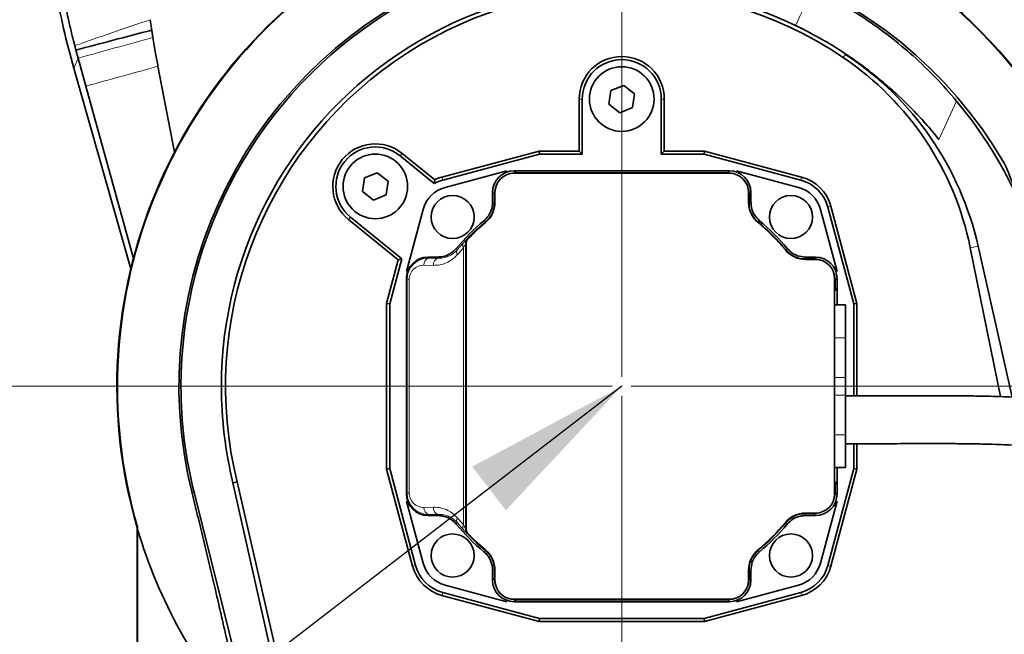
# Model space of a CAD drawing. Header units: millimetres. Extents: x 0 to 12429, y 0 to 8400.
# Tile 17 of 133: x 2202 to 2613, y 3816 to 4073. Entities that reach past the tile are written whole.
import ezdxf

# ---------------------------------------------------------------- set-up
doc = ezdxf.new("R2010")
doc.units = ezdxf.units.MM
doc.header["$LTSCALE"] = 20
doc.header["$PDSIZE"] = -1
doc.styles.add('SLDTEXTSTYLE0', font='TXT', dxfattribs={"width": 0.605})
doc.dimstyles.new('SLDDIMSTYLE2', dxfattribs={"dimtxt": 70, "dimasz": 70, "dimexe": 0, "dimexo": 0.0625, "dimgap": 17.5, "dimtad": 1, "dimdec": 1, "dimrnd": 1e-09, "dimzin": 12, "dimdsep": 46, "dimtxsty": 'SLDTEXTSTYLE0', "dimsah": 1, "dimcen": 0.09, "dimadec": 0, "dimazin": 3, "dimtfac": 1, "dimtmove": 0, "dimatfit": 0, "dimfxl": 1, "dimfrac": 2, "dimtolj": 1, "dimtzin": 12, "dimarcsym": 0})
doc.dimstyles.new('SLDDIMSTYLE3', dxfattribs={"dimtxt": 70, "dimasz": 70, "dimexe": 0, "dimexo": 0.0625, "dimgap": 17.5, "dimtad": 1, "dimdec": 1, "dimrnd": 1e-09, "dimzin": 12, "dimdsep": 46, "dimtxsty": 'SLDTEXTSTYLE0', "dimsah": 1, "dimcen": 0.09, "dimadec": 0, "dimazin": 3, "dimtfac": 1, "dimtofl": 0, "dimtmove": 0, "dimatfit": 3, "dimfxl": 1, "dimfrac": 2, "dimtolj": 1, "dimtzin": 12, "dimarcsym": 0})
doc.dimstyles.new('SLDDIMSTYLE5', dxfattribs={"dimtxt": 0.18, "dimasz": 70, "dimexe": 0, "dimexo": 0.0625, "dimgap": 0, "dimtad": 0, "dimtih": 1, "dimtoh": 1, "dimdec": 0, "dimrnd": 1e-09, "dimzin": 0, "dimdsep": 46, "dimtxsty": 'Standard', "dimsah": 1, "dimcen": 0.09, "dimadec": 0, "dimazin": 0, "dimtfac": 70, "dimtdec": 0, "dimtofl": 0, "dimtmove": 0, "dimatfit": 3, "dimfxl": 1, "dimfrac": 2, "dimtolj": 1, "dimtzin": 0, "dimarcsym": 0})

# ---------------------------------------------------------------- blocks, each defined once
blk = doc.blocks.new('_D_46')
at = {"color": 7, "linetype": 'Continuous', "lineweight": 0}
for p, q in [((2490.43, 4319.58), (1943.34, 4319.58)), ((1973.34, 4319.58), (1973.34, 3919.58)), ((2449.43, 3919.58), (1943.34, 3919.58))]:
    blk.add_line(p, q, dxfattribs=at)
at = {"color": 7, "linetype": 'Continuous', "lineweight": 18}
for centre, start, end in [((1919.62, 4092.36), 63.4349, 116.5651), ((1919.62, 4146.8), 243.4349, 296.5651)]:
    blk.add_arc(centre, 120.11, start, end, dxfattribs=at)
for points in [[(1973.34, 4319.58), (1963.34, 4249.58), (1983.34, 4249.58)], [(1973.34, 3919.58), (1983.34, 3989.58), (1963.34, 3989.58)]]:
    blk.add_solid(points, dxfattribs=at)
at = {"color": 7, "linetype": 'Continuous', "lineweight": 18, "insert": (1883.1, 4039.37), "char_height": 70, "attachment_point": 1, "rotation": 90, "style": 'SLDTEXTSTYLE0'}
blk.add_mtext('400', dxfattribs=at)
blk = doc.blocks.new('_D_47')
at = {"color": 7, "linetype": 'Continuous', "lineweight": 0}
for p, q in [((2344.43, 4323.58), (2344.43, 4646.53)), ((2453.43, 3923.58), (2453.43, 4646.53)), ((2344.43, 4616.53), (1943.84, 4616.53)), ((2344.43, 4616.53), (2453.43, 4616.53)), ((2453.43, 4616.53), (2573.43, 4616.53))]:
    blk.add_line(p, q, dxfattribs=at)
at = {"color": 7, "linetype": 'Continuous', "lineweight": 18}
for centre, start, end in [((2063.95, 4670.24), 153.4349, 206.5651), ((2009.51, 4670.24), 333.4349, 26.5651)]:
    blk.add_arc(centre, 120.11, start, end, dxfattribs=at)
for points in [[(2344.43, 4616.53), (2274.43, 4626.53), (2274.43, 4606.53)], [(2453.43, 4616.53), (2523.43, 4606.53), (2523.43, 4626.53)]]:
    blk.add_solid(points, dxfattribs=at)
at = {"color": 7, "linetype": 'Continuous', "lineweight": 18, "insert": (1956.52, 4706.76), "char_height": 70, "attachment_point": 1, "style": 'SLDTEXTSTYLE0'}
blk.add_mtext('109', dxfattribs=at)
blk = doc.blocks.new('_D_48')
at = {"color": 7, "linetype": 'Continuous', "lineweight": 0}
for p, q in [((2453.43, 3915.58), (2453.43, 2869.58)), ((2723.43, 3702.58), (2723.43, 2869.58)), ((2453.43, 2899.58), (2723.43, 2899.58))]:
    blk.add_line(p, q, dxfattribs=at)
at = {"color": 7, "linetype": 'Continuous', "lineweight": 18}
for points in [[(2453.43, 2899.58), (2523.43, 2889.58), (2523.43, 2909.58)], [(2723.43, 2899.58), (2653.43, 2909.58), (2653.43, 2889.58)]]:
    blk.add_solid(points, dxfattribs=at)
at = {"color": 7, "linetype": 'Continuous', "lineweight": 18, "insert": (2508.22, 2989.81), "char_height": 70, "attachment_point": 1, "style": 'SLDTEXTSTYLE0'}
blk.add_mtext('270', dxfattribs=at)
blk = doc.blocks.new('_D_49')
at = {"color": 7, "linetype": 'Continuous', "lineweight": 0}
for p, q in [((2457.43, 3919.58), (3752.59, 3919.58)), ((3722.59, 3919.58), (3722.59, 3554.58)), ((2735.43, 3554.58), (3752.59, 3554.58))]:
    blk.add_line(p, q, dxfattribs=at)
at = {"color": 7, "linetype": 'Continuous', "lineweight": 18}
for points in [[(3722.59, 3919.58), (3712.59, 3849.58), (3732.59, 3849.58)], [(3722.59, 3554.58), (3732.59, 3624.58), (3712.59, 3624.58)]]:
    blk.add_solid(points, dxfattribs=at)
at = {"color": 7, "linetype": 'Continuous', "lineweight": 18, "insert": (3632.36, 3656.87), "char_height": 70, "attachment_point": 1, "rotation": 90, "style": 'SLDTEXTSTYLE0'}
blk.add_mtext('365', dxfattribs=at)

msp = doc.modelspace()

# ---------------------------------------------------------------- linework, layer by layer
at = {"color": 7, "linetype": 'Continuous', "lineweight": 35}
for p, q in [((2256.318634, 4072.735857), (2256.319001, 4072.733274)), ((2224.792065, 4061.903426), (2224.794777, 4061.893146)), ((2224.794777, 4061.893146), (2225.28804, 4060.049296)), ((2225.28804, 4060.049296), (2226.19797, 4056.680022)), ((2226.196797, 4056.679699), (2229.431852, 4044.957831)), ((2224.345923, 4052.45878), (2248.196572, 3968.585308)), ((2259.578692, 4053.276378), (2266.494416, 4017.443321)), ((2249.296279, 3972.981266), (2229.431852, 4044.957831)), ((2448.879646, 4043.137368), (2448.072269, 4037.420596)), ((2454.234203, 4045.296545), (2448.879646, 4043.137368)), ((2458.781385, 4041.738951), (2454.234203, 4045.296545)), ((2457.974008, 4036.022179), (2458.781385, 4041.738951)), ((2435.642836, 4039.579774), (2435.642836, 4017.863764)), ((2436.926827, 4016.579774), (2436.926827, 4039.579774)), ((2469.926827, 4039.579774), (2469.926827, 4016.579774)), ((2471.210818, 4017.863764), (2471.210818, 4039.579774)), ((2448.072269, 4037.420596), (2452.619451, 4033.863002)), ((2452.619451, 4033.863002), (2457.974008, 4036.022179)), ((2418.84094, 4017.863764), (2378.242723, 4006.985505)), ((2435.642836, 4017.863764), (2418.84094, 4017.863764)), ((2419.009981, 4016.579774), (2418.84094, 4017.863764)), ((2435.642836, 4017.863764), (2436.926827, 4016.579774)), ((2469.926827, 4016.579774), (2471.210818, 4017.863764)), ((2488.012714, 4017.863764), (2471.210818, 4017.863764)), ((2487.843673, 4016.579774), (2488.012714, 4017.863764)), ((2528.610931, 4006.985505), (2488.012714, 4017.863764)), ((2360.817545, 4015.897066), (2375.068284, 4004.344282)), ((2375.227681, 4005.867973), (2361.626126, 4016.894477)), ((2378.575044, 4005.745265), (2419.009981, 4016.579774)), ((2419.009981, 4016.579774), (2436.926827, 4016.579774)), ((2469.926827, 4016.579774), (2487.843673, 4016.579774)), ((2487.843673, 4016.579774), (2528.27861, 4005.745265)), ((2351.234203, 4008.796545), (2345.879646, 4006.637368)), ((2355.781385, 4005.238951), (2351.234203, 4008.796545)), ((2405.426827, 4009.579774), (2379.552279, 4002.646709)), ((2498.428198, 4009.579774), (2408.425456, 4009.579774)), ((2497.625265, 4008.776841), (2409.228389, 4008.776841)), ((2527.301375, 4002.646709), (2501.426827, 4009.579774)), ((2345.879646, 4006.637368), (2345.072269, 4000.920596)), ((2354.974008, 3999.522179), (2355.781385, 4005.238951)), ((2375.068284, 4004.344282), (2375.227681, 4005.867973)), ((2498.426827, 4008.579774), (2408.426827, 4008.579774)), ((2345.072269, 4000.920596), (2349.619451, 3997.363002)), ((2399.426827, 4000.581144), (2399.426827, 3996.416551)), ((2400.426827, 4000.579774), (2400.426827, 3996.417264)), ((2506.426827, 3996.417264), (2506.426827, 4000.579774)), ((2507.426827, 3996.416551), (2507.426827, 4000.581144)), ((2349.619451, 3997.363002), (2354.974008, 3999.522179)), ((2400.22976, 3999.778211), (2400.22976, 3996.039431)), ((2506.623894, 3996.039431), (2506.623894, 3999.778211)), ((2370.359891, 3993.454321), (2363.426827, 3967.579774)), ((2543.426827, 3967.579774), (2536.493763, 3993.454321)), ((2539.592318, 3994.431556), (2550.426827, 3953.99662)), ((2551.710818, 3954.16566), (2540.832558, 3994.763878)), ((2339.227529, 3989.26507), (2360.029148, 3972.401622)), ((2361.485071, 3972.874245), (2340.036109, 3990.262481)), ((2388.22976, 3859.901627), (2388.22976, 3979.25792)), ((2388.426827, 3979.579774), (2388.426827, 3859.579774)), ((2611.776568, 3915.239204), (2599.118209, 3977.457026)), ((2602.377361, 3978.120108), (2616.558387, 3915.05663)), ((2360.029148, 3972.401622), (2355.142836, 3954.16566)), ((2356.426827, 3953.99662), (2361.485071, 3972.874245)), ((2360.029148, 3972.401622), (2361.485071, 3972.874245)), ((2376.59005, 3973.579774), (2372.425456, 3973.579774)), ((2533.625265, 3972.776841), (2529.886484, 3972.776841)), ((2534.428198, 3973.579774), (2530.263604, 3973.579774)), ((2534.426827, 3972.579774), (2530.264318, 3972.579774)), ((2363.426827, 3964.581144), (2363.426827, 3874.578403)), ((2542.426827, 3874.579774), (2542.426827, 3964.579774)), ((2542.623894, 3960.42889), (2542.623894, 3963.778211)), ((2543.426827, 3960.597384), (2543.426827, 3964.581144)), ((2542.444127, 3959.597531), (2542.426827, 3959.597229)), ((2543.426827, 3960.597384), (2543.426827, 3953.579774)), ((2356.426827, 3953.99662), (2355.142836, 3954.16566)), ((2355.142836, 3954.16566), (2355.142836, 3884.993887)), ((2356.426827, 3885.162928), (2356.426827, 3953.99662)), ((2546.926827, 3953.579774), (2542.426827, 3953.579774)), ((2546.926827, 3953.579774), (2546.926827, 3939.801229)), ((2550.426827, 3953.99662), (2551.710818, 3954.16566)), ((2550.426827, 3953.99662), (2550.426827, 3915.569895)), ((2551.710818, 3915.566288), (2551.710818, 3954.16566)), ((2546.926827, 3939.801229), (2546.926827, 3923.312647)), ((2546.926827, 3923.312647), (2546.926827, 3915.8469)), ((2546.926827, 3915.8469), (2546.926827, 3899.358318)), ((2546.986674, 3915.579536), (2546.926827, 3915.558766)), ((2546.926827, 3899.358318), (2546.926827, 3885.579774)), ((2550.426827, 3895.571522), (2550.426827, 3885.162928)), ((2551.710818, 3884.993887), (2551.710818, 3895.56847)), ((2542.426827, 3885.579774), (2546.926827, 3885.579774)), ((2543.426827, 3885.579774), (2543.426827, 3878.562164)), ((2356.426827, 3885.162928), (2355.142836, 3884.993887)), ((2355.142836, 3884.993887), (2366.021096, 3844.39567)), ((2367.261336, 3844.727991), (2356.426827, 3885.162928)), ((2550.426827, 3885.162928), (2539.592318, 3844.727991)), ((2540.832558, 3844.39567), (2551.710818, 3884.993887)), ((2550.426827, 3885.162928), (2551.710818, 3884.993887)), ((2290.911361, 3879.232388), (2292.685421, 3879.655987)), ((2290.911361, 3879.232388), (2307.668794, 3804.711066)), ((2292.685421, 3879.655987), (2309.376474, 3806.854569)), ((2542.426827, 3879.562319), (2542.444127, 3879.562017)), ((2542.623894, 3875.381336), (2542.623894, 3878.730657)), ((2543.426827, 3874.578403), (2543.426827, 3878.562164)), ((2303.93732, 3759.015996), (2274.689273, 3875.157664)), ((2363.426827, 3871.579774), (2370.359891, 3845.705226)), ((2536.493763, 3845.705226), (2543.426827, 3871.579774)), ((2372.425456, 3865.579774), (2376.59005, 3865.579774)), ((2529.886484, 3866.382707), (2533.625265, 3866.382707)), ((2530.263604, 3865.579774), (2534.428198, 3865.579774)), ((2530.264318, 3866.579774), (2534.426827, 3866.579774)), ((2251.060309, 3860.646529), (2250.833493, 3860.614183)), ((2250.833493, 3860.614183), (2250.833493, 3770.113343)), ((2251.043017, 3859.89901), (2251.060309, 3860.646529)), ((2251.043017, 3770.01228), (2251.043017, 3859.89901)), ((2399.426827, 3842.742996), (2399.426827, 3838.578403)), ((2400.22976, 3843.120116), (2400.22976, 3839.381336)), ((2400.426827, 3842.742283), (2400.426827, 3838.579774)), ((2506.426827, 3838.579774), (2506.426827, 3842.742283)), ((2506.623894, 3839.381336), (2506.623894, 3843.120116)), ((2507.426827, 3838.578403), (2507.426827, 3842.742996)), ((2379.552279, 3836.512838), (2405.426827, 3829.579774)), ((2501.426827, 3829.579774), (2527.301375, 3836.512838)), ((2378.242723, 3832.174043), (2418.84094, 3821.295783)), ((2419.009981, 3822.579774), (2378.575044, 3833.414282)), ((2528.27861, 3833.414282), (2487.843673, 3822.579774)), ((2488.012714, 3821.295783), (2528.610931, 3832.174043)), ((2408.425456, 3829.579774), (2498.428198, 3829.579774)), ((2408.426827, 3830.579774), (2498.426827, 3830.579774)), ((2409.228389, 3830.382707), (2497.625265, 3830.382707)), ((2419.009981, 3822.579774), (2418.84094, 3821.295783)), ((2418.84094, 3821.295783), (2488.012714, 3821.295783)), ((2487.843673, 3822.579774), (2419.009981, 3822.579774)), ((2487.843673, 3822.579774), (2488.012714, 3821.295783))]:
    msp.add_line(p, q, dxfattribs=at)
at = {"color": 8, "linetype": 'Continuous', "lineweight": 18}
for p, q in [((2546.96269, 4058.252394), (2546.043266, 4056.889291)), ((2224.345923, 4052.45878), (2226.19683, 4056.679774)), ((2436.926827, 4039.579774), (2435.642836, 4039.579774)), ((2469.926827, 4039.579774), (2471.210818, 4039.579774)), ((2593.381211, 4038.747785), (2586.033646, 4022.750953)), ((2360.817545, 4015.897066), (2361.626126, 4016.894477)), ((2408.425456, 4009.579774), (2409.228389, 4008.776841)), ((2497.625265, 4008.776841), (2498.428198, 4009.579774)), ((2378.575044, 4005.745265), (2378.242723, 4006.985505)), ((2528.27861, 4005.745265), (2528.610931, 4006.985505)), ((2400.22976, 3999.778211), (2399.426827, 4000.581144)), ((2507.426827, 4000.581144), (2506.623894, 3999.778211)), ((2539.592318, 3994.431556), (2540.832558, 3994.763878)), ((2340.036109, 3990.262481), (2339.227529, 3989.26507)), ((2389.03341, 3981.346864), (2389.064924, 3981.334629)), ((2384.600038, 3976.547708), (2387.217728, 3979.504189)), ((2387.320326, 3861.668178), (2387.320326, 3977.491369)), ((2388.198549, 3979.270471), (2388.198549, 3859.889077)), ((2602.377361, 3978.120108), (2599.118209, 3977.457026)), ((2372.425456, 3973.579774), (2372.835081, 3973.170149)), ((2372.835081, 3973.170149), (2376.814846, 3973.100681)), ((2533.625265, 3972.776841), (2534.428198, 3973.579774)), ((2374.693525, 3970.101138), (2370.713761, 3970.170605)), ((2363.729877, 3964.278094), (2363.426827, 3964.581144)), ((2363.729877, 3964.278094), (2364.6081, 3964.278094)), ((2363.729877, 3874.881453), (2363.729877, 3964.278094)), ((2364.6081, 3964.278094), (2364.6081, 3874.881453)), ((2543.426827, 3964.581144), (2542.623894, 3963.778211)), ((2543.39177, 3960.596772), (2543.426827, 3960.597384)), ((2546.926827, 3939.801229), (2542.426827, 3939.801229)), ((2546.926827, 3923.312647), (2542.426827, 3923.312647)), ((2269.181809, 3919.579774), (2286.070111, 3919.579774)), ((2546.926827, 3915.8469), (2542.426827, 3915.8469)), ((2546.926827, 3899.358318), (2542.426827, 3899.358318)), ((2543.426827, 3878.562164), (2543.39177, 3878.562775)), ((2274.689273, 3875.157664), (2273.819884, 3874.941592)), ((2363.426827, 3874.578403), (2363.729877, 3874.881453)), ((2363.729877, 3874.881453), (2364.6081, 3874.881453)), ((2542.623894, 3875.381336), (2543.426827, 3874.578403)), ((2370.713761, 3868.988942), (2374.693525, 3869.058409)), ((2372.835081, 3865.989399), (2372.425456, 3865.579774)), ((2376.814846, 3866.058866), (2372.835081, 3865.989399)), ((2534.428198, 3865.579774), (2533.625265, 3866.382707)), ((2387.217728, 3859.655358), (2384.600038, 3862.611839)), ((2389.064924, 3857.824918), (2389.03341, 3857.812683)), ((2367.261336, 3844.727991), (2366.021096, 3844.39567)), ((2539.592318, 3844.727991), (2540.832558, 3844.39567)), ((2399.426827, 3838.578403), (2400.22976, 3839.381336)), ((2506.623894, 3839.381336), (2507.426827, 3838.578403)), ((2378.575044, 3833.414282), (2378.242723, 3832.174043)), ((2528.27861, 3833.414282), (2528.610931, 3832.174043)), ((2409.228389, 3830.382707), (2408.425456, 3829.579774)), ((2498.428198, 3829.579774), (2497.625265, 3830.382707))]:
    msp.add_line(p, q, dxfattribs=at)
at = {"color": 8, "linetype": 'Continuous', "lineweight": 18, "flags": 128}
for points in [[(2399.426827, 3996.416551), (2399.829022, 3996.22788), (2400.22976, 3996.039431)], [(2506.623894, 3996.039431), (2507.024632, 3996.22788), (2507.426827, 3996.416551)], [(2396.601117, 3988.332632), (2396.264802, 3988.507329), (2395.827321, 3988.733926)], [(2511.026334, 3988.733926), (2510.689903, 3988.559735), (2510.252537, 3988.332632)], [(2384.272674, 3977.17928), (2384.446866, 3976.842849), (2384.600038, 3976.547708)], [(2388.22976, 3979.25792), (2388.203433, 3979.268507), (2388.198549, 3979.270471)], [(2522.179685, 3976.405483), (2522.354383, 3976.741798), (2522.58098, 3977.17928)], [(2376.814846, 3973.100681), (2376.740072, 3973.259886), (2376.59005, 3973.579774)], [(2530.263604, 3973.579774), (2530.074934, 3973.177578), (2529.886484, 3972.776841)], [(2376.59005, 3865.579774), (2376.740072, 3865.899661), (2376.814846, 3866.058866)], [(2529.886484, 3866.382707), (2530.074934, 3865.981969), (2530.263604, 3865.579774)], [(2522.58098, 3861.980267), (2522.406788, 3862.316698), (2522.179685, 3862.754064)], [(2388.198549, 3859.889077), (2388.203433, 3859.891041), (2388.22976, 3859.901627)], [(2395.827321, 3850.425621), (2396.163751, 3850.599813), (2396.601117, 3850.826915)], [(2510.252537, 3850.826915), (2510.588852, 3850.652218), (2511.026334, 3850.425621)], [(2400.22976, 3843.120116), (2399.829022, 3842.931667), (2399.426827, 3842.742996)], [(2507.426827, 3842.742996), (2507.024632, 3842.931667), (2506.623894, 3843.120116)]]:
    msp.add_lwpolyline(points, dxfattribs=at)
at = {"color": 7, "linetype": 'Continuous', "lineweight": 35}
for centre, radius in [((2453.426827, 4039.579774), 13.5), ((2350.426827, 4003.079774), 13.5), ((2382.716149, 3990.290452), 9), ((2524.137505, 3990.290452), 9), ((2382.716149, 3848.869095), 9), ((2524.137505, 3848.869095), 9)]:
    msp.add_circle(centre, radius, dxfattribs=at)
for centre, radius, start, end in [((2453.426827, 3919.579774), 210.773183, 37.25854646, 84.03355879), ((2453.426827, 3919.579774), 211, 37.26927153, 83.99868224), ((2453.426827, 3919.579774), 211, 118.40242662, 196.22784571), ((2453.426827, 3919.579774), 210.773183, 118.38204184, 196.23663377), ((2453.426827, 3919.579774), 185.070855, 30.22557927, 193.95708626), ((2453.426827, 3919.579774), 184.245018, 64.31289677, 180), ((2453.426827, 3919.579774), 167.356716, 64.25985018, 180), ((2453.426827, 3919.579774), 165.625205, 56, 193.94846017), ((2453.426827, 4039.579774), 17.783991, 0, 180), ((2453.426827, 4039.579774), 16.5, 0, 180), ((2475.501578, 3952.306938), 126.149112, 11.5, 56), ((2350.426827, 4003.079774), 17.783991, 50.96902287, 230.96902287), ((2350.426827, 4003.079774), 16.5, 50.96902287, 230.96902287), ((2382.716149, 3990.290452), 16, 105, 118.55431037), ((2382.716149, 3990.290452), 17.283991, 105, 115.67464877), ((2408.426827, 4000.579774), 8, 90, 180), ((2498.426827, 4000.579774), 8, 0, 90), ((2524.137505, 3990.290452), 16, 15, 75), ((2524.137505, 3990.290452), 17.283991, 15, 75), ((2382.916927, 3990.089674), 13, 105, 165), ((2523.936727, 3990.089674), 13, 15, 75), ((2389.426827, 3996.417264), 11, 309.7918195, 0), ((2517.426827, 3996.417264), 11, 180, 230.2081805), ((2453.426827, 3919.579774), 90, 129.79141064, 140.20858936), ((2453.426827, 3919.579774), 89.197067, 129.57446054, 136.18423265), ((2453.426827, 3919.579774), 89.197067, 39.57446054, 50.42553946), ((2453.426827, 3919.579774), 90, 39.79141064, 50.20858936), ((2453.426827, 3919.579774), 89, 129.7918195, 136.39718103), ((2453.426827, 3919.579774), 89, 39.7918195, 50.2081805), ((2390.426827, 3979.579774), 2, 136.39718103, 180), ((2530.264318, 3983.579774), 11, 219.7918195, 270), ((2534.426827, 3964.579774), 8, 0, 90), ((2534.426827, 3874.579774), 8, 270, 0), ((2530.264318, 3855.579774), 11, 90, 140.2081805), ((2453.426827, 3919.579774), 90, 219.79141064, 230.20858936), ((2453.426827, 3919.579774), 89.197067, 309.57446054, 320.42553946), ((2453.426827, 3919.579774), 89, 309.7918195, 320.2081805), ((2453.426827, 3919.579774), 90, 309.79141064, 320.20858936), ((2453.426827, 3919.579774), 211, 196.43020951, 221.67319299), ((2390.426827, 3859.579774), 2, 180, 223.60281897), ((2453.426827, 3919.579774), 89, 223.60281897, 230.2081805), ((2453.426827, 3919.579774), 89.197067, 223.81576735, 230.42553946), ((2389.426827, 3842.742283), 11, 0, 50.2081805), ((2517.426827, 3842.742283), 11, 129.7918195, 180), ((2382.716149, 3848.869095), 17.283991, 195, 255), ((2382.716149, 3848.869095), 16, 195, 255), ((2382.916927, 3849.069873), 13, 195, 255), ((2523.936727, 3849.069873), 13, 285, 345), ((2524.137505, 3848.869095), 16, 285, 345), ((2524.137505, 3848.869095), 17.283991, 285, 345), ((2408.426827, 3838.579774), 8, 180, 270), ((2498.426827, 3838.579774), 8, 270, 0)]:
    msp.add_arc(centre, radius, start, end, dxfattribs=at)
at = {"color": 8, "linetype": 'Continuous', "lineweight": 18}
for centre, radius, start, end in [((2391.199035, 3979.270091), 3.000487, 136.19981726, 179.99275631), ((2386.157248, 3975.736242), 1.755956, 152.47587437, 218.8340527), ((2388.790761, 3978.575345), 1.826796, 149.43902141, 216.39692657), ((2373.411504, 3970.512608), 2.719335, 102.23793376, 187.22505868), ((2377.391268, 3970.443141), 2.719335, 102.23793376, 187.22505868), ((2542.391849, 3960.596691), 0.999921, 271.00426308, 0.00461767), ((2543.426675, 3958.597076), 2, 91, 113.66512422), ((2542.391849, 3878.562856), 0.999921, 359.99538233, 88.99573692), ((2543.426675, 3880.562471), 2, 246.33487578, 269), ((2373.411504, 3868.646939), 2.719335, 172.77494132, 257.76206624), ((2377.391268, 3868.716406), 2.719335, 172.77494132, 257.76206624), ((2714.853354, 3691.030797), 372.165699, 152.54614994, 152.65566738), ((2386.157248, 3863.423306), 1.755956, 141.1659473, 207.52412563), ((2388.790761, 3860.584202), 1.826796, 143.60307343, 210.56097859), ((2391.199035, 3859.889456), 3.000487, 180.00724369, 223.80018274)]:
    msp.add_arc(centre, radius, start, end, dxfattribs=at)
at = {"color": 7, "linetype": 'Continuous', "lineweight": 35}
for centre, major_axis, ratio, start_param, end_param in [((2475.501578, 3949.577096), (0, 130.07406), 0.9997797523, 4.9336259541, 5.7014089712), ((2453.426827, 3916.006668), (0, 170.25469), 0.9997797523, 5.3900444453, 5.7014089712), ((2453.426827, 3922.127468), (0, 182.184959), 0.9999022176, 5.1711278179, 5.4070440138), ((2408.428198, 4000.578403), (-6.3659, 6.3659), 0.9996954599, 5.497939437, 7.0684311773), ((2409.231131, 3999.77547), (-6.3659, 6.3659), 0.9996954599, 5.497939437, 5.8211856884), ((2497.622523, 3999.77547), (6.3659, 6.3659), 0.9996954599, 0.4619996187, 0.7852458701), ((2498.425456, 4000.578403), (6.3659, 6.3659), 0.9996954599, 5.497939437, 7.0684311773), ((2280.3945, 3884.283958), (351.210619, 71.641326), 0.8702139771, 0.1555941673, 0.1913570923), ((2409.231131, 3999.77547), (-6.3659, 6.3659), 0.9996954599, 0.4619996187, 0.7852458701), ((2497.622523, 3999.77547), (6.3659, 6.3659), 0.9996954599, 5.497939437, 5.8211856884), ((2372.428198, 3964.578403), (-6.3659, 6.3659), 0.9996954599, 5.497939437, 7.0684311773), ((2533.622523, 3963.77547), (6.3659, 6.3659), 0.9996954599, 0.4619996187, 0.7852458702), ((2534.425456, 3964.578403), (6.3659, 6.3659), 0.9996954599, 5.497939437, 7.0684311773), ((2533.622523, 3963.77547), (6.3659, 6.3659), 0.9996954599, 5.497939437, 5.8211856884), ((2542.426675, 3960.597378), (-1, -0.017455), 0.9998476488, 1.5707963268, 3.1241420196), ((2451.114441, 3919.579774), (181.932632, 0), 0.9999192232, 3.1415926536, 3.3882745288), ((2456.681212, 3919.579774), (170.611101, 0), 0.9998180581, 3.1415926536, 3.3803861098), ((2542.426675, 3878.562169), (1, -0.017455), 0.9998476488, 0.017450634, 1.5707963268), ((2372.428198, 3874.581145), (-6.3659, -6.3659), 0.9996954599, 5.497939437, 7.0684311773), ((2534.425456, 3874.581145), (6.3659, -6.3659), 0.9996954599, 5.497939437, 7.0684311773), ((2533.622523, 3875.384078), (6.3659, -6.3659), 0.9996954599, 0.4619996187, 0.7852458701), ((2533.622523, 3875.384078), (6.3659, -6.3659), 0.9996954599, 5.497939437, 5.8211856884), ((2408.428198, 3838.581145), (-6.3659, -6.3659), 0.9996954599, 5.497939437, 7.0684311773), ((2409.231131, 3839.384078), (-6.3659, -6.3659), 0.9996954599, 5.497939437, 5.8211856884), ((2498.425456, 3838.581145), (6.3659, -6.3659), 0.9996954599, 5.497939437, 7.0684311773), ((2497.622523, 3839.384078), (6.3659, -6.3659), 0.9996954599, 0.4619996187, 0.7852458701), ((2409.231131, 3839.384078), (-6.3659, -6.3659), 0.9996954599, 0.4619996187, 0.7852458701), ((2497.622523, 3839.384078), (6.3659, -6.3659), 0.9996954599, 5.497939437, 5.8211856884)]:
    msp.add_ellipse(centre, major_axis=major_axis, ratio=ratio, start_param=start_param, end_param=end_param, dxfattribs=at)
at = {"color": 8, "linetype": 'Continuous', "lineweight": 18}
for centre, major_axis, ratio, start_param, end_param in [((2449.81816, 3919.579774), (85.210059, 0), 0.9998476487, 2.3941888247, 2.438982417), ((2372.836942, 3964.169659), (8.416563, -3.537182), 0.9834151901, 1.9629149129, 3.5334066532), ((2370.715621, 3964.169659), (5.643148, -2.395374), 0.9751955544, 1.9635715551, 3.5340632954), ((2372.836942, 3874.989888), (8.416563, 3.537182), 0.9834151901, 2.749778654, 4.3202703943), ((2370.715621, 3874.989888), (5.643148, 2.395374), 0.9751955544, 2.7491220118, 4.3196137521), ((2449.81816, 3919.579774), (85.210059, 0), 0.9998476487, 3.8442028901, 3.8889964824)]:
    msp.add_ellipse(centre, major_axis=major_axis, ratio=ratio, start_param=start_param, end_param=end_param, dxfattribs=at)
at = {"color": 7, "linetype": 'Continuous', "lineweight": 35}
for points, knots in [([(2213.897565, 4166.383069), (2213.506281, 4161.535688), (2212.723704, 4151.840826), (2212.398836, 4136.386543), (2212.840681, 4120.073754), (2214.267582, 4102.948355), (2216.651892, 4085.933266), (2219.911796, 4069.057221), (2222.868661, 4057.991575), (2224.347005, 4052.459085)], [0, 0, 0, 0, 0.1267967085, 0.2535960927, 0.4028951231, 0.5521897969, 0.7014750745, 0.8507465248, 1, 1, 1, 1]), ([(2533.288981, 4085.616706), (2537.020678, 4083.727207), (2544.484188, 4079.948151), (2555.224837, 4073.257964), (2565.545402, 4065.844048), (2575.450714, 4057.561931), (2584.848733, 4048.567696), (2590.530323, 4042.028833), (2593.381211, 4038.747785)], [0, 0, 0, 0, 0.160705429, 0.3214158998, 0.487211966, 0.6530217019, 0.8258944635, 1, 1, 1, 1]), ([(2220.888888, 4078.524521), (2221.481997, 4075.740911), (2222.668194, 4070.173797), (2224.084117, 4064.660181), (2224.792065, 4061.903426)], [0, 0, 0, 0, 0.5000095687, 1, 1, 1, 1]), ([(2256.319001, 4072.733274), (2256.434827, 4071.927358), (2256.642004, 4070.485823), (2256.861162, 4069.046064), (2256.957796, 4068.411228)], [0, 0, 0, 0, 0.5590684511, 1, 1, 1, 1]), ([(2256.957796, 4068.411228), (2257.047312, 4067.832251), (2257.207542, 4066.795909), (2257.373642, 4065.760492), (2257.446946, 4065.303536)], [0, 0, 0, 0, 0.5586740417, 1, 1, 1, 1]), ([(2586.033646, 4022.750953), (2583.375148, 4025.918868), (2578.058417, 4032.254382), (2569.028528, 4041.22113), (2559.214213, 4049.704558), (2548.6885, 4057.456763), (2537.667647, 4064.44623), (2529.972425, 4068.363233), (2526.108243, 4070.33017)], [0, 0, 0, 0, 0.1650337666, 0.3300510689, 0.5000168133, 0.6699664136, 0.8342725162, 1, 1, 1, 1]), ([(2257.446946, 4065.303536), (2257.819895, 4063.05513), (2258.486181, 4059.038274), (2259.244699, 4055.037854), (2259.578642, 4053.27664)], [0, 0, 0, 0, 0.5597427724, 1, 1, 1, 1]), ([(2395.827321, 3988.733926), (2396.315395, 3989.194701), (2397.617888, 3990.42434), (2399.090393, 3993.051516), (2399.314682, 3995.294873), (2399.426827, 3996.416551)], [0, 0, 0, 0, 0.2305598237, 0.6152802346, 1, 1, 1, 1]), ([(2507.426827, 3996.416551), (2507.468512, 3995.746631), (2507.579753, 3993.95886), (2508.656026, 3991.146039), (2510.236232, 3989.537964), (2511.026334, 3988.733926)], [0, 0, 0, 0, 0.2305598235, 0.6152802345, 1, 1, 1, 1]), ([(2400.22976, 3996.039431), (2400.117586, 3994.917783), (2399.893237, 3992.674484), (2398.414763, 3990.035581), (2397.099649, 3988.800735), (2396.601117, 3988.332632)], [0, 0, 0, 0, 0.38306652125, 0.7661336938, 1, 1, 1, 1]), ([(2510.252537, 3988.332632), (2509.459437, 3989.133675), (2507.873237, 3990.735764), (2506.781084, 3993.556562), (2506.667102, 3995.356944), (2506.623894, 3996.039431)], [0, 0, 0, 0, 0.3830665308, 0.766133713, 1, 1, 1, 1]), ([(2389.064924, 3981.334629), (2388.830953, 3981.029781), (2388.390264, 3980.455593), (2388.236193, 3979.683231), (2388.23044, 3979.302865), (2388.22976, 3979.25792)], [0, 0, 0, 0, 0.4995240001, 0.9408625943, 1, 1, 1, 1]), ([(2376.59005, 3973.579774), (2377.259969, 3973.621458), (2379.04774, 3973.732699), (2381.860561, 3974.808973), (2383.468637, 3976.389178), (2384.272674, 3977.17928)], [0, 0, 0, 0, 0.2305598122, 0.6152802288, 1, 1, 1, 1]), ([(2529.886484, 3972.776841), (2528.764836, 3972.889015), (2526.521538, 3973.113364), (2523.882634, 3974.591838), (2522.647789, 3975.906952), (2522.179685, 3976.405483)], [0, 0, 0, 0, 0.38306655, 0.7661337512, 1, 1, 1, 1]), ([(2522.58098, 3977.17928), (2523.041754, 3976.691206), (2524.271393, 3975.388713), (2526.89857, 3973.916208), (2529.141927, 3973.691918), (2530.263604, 3973.579774)], [0, 0, 0, 0, 0.2305598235, 0.6152802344, 1, 1, 1, 1]), ([(2542.426827, 3959.832818), (2542.455715, 3959.87592), (2542.546959, 3960.012061), (2542.614461, 3960.220262), (2542.621706, 3960.380506), (2542.623894, 3960.42889)], [0, 0, 0, 0, 0.24436907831, 0.77184417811, 1, 1, 1, 1]), ([(2791.024843, 3767.167168), (2790.682111, 3768.85376), (2789.713486, 3773.620383), (2787.595638, 3780.96709), (2784.756693, 3789.320172), (2781.628726, 3797.136675), (2778.306946, 3804.440618), (2774.967023, 3811.001636), (2771.691184, 3816.850839), (2768.546619, 3822.025696), (2765.772397, 3826.28791), (2763.356423, 3829.811527), (2761.10747, 3832.972607), (2758.548262, 3836.455614), (2755.504002, 3840.449422), (2751.976248, 3844.898975), (2747.982612, 3849.732103), (2743.558218, 3854.86227), (2738.762481, 3860.185801), (2733.865393, 3865.37964), (2729.135449, 3870.150833), (2724.839918, 3874.300046), (2721.021426, 3877.831402), (2717.632283, 3880.829936), (2714.737842, 3883.286195), (2712.279963, 3885.297542), (2710.079453, 3887.040808), (2707.644453, 3888.902896), (2704.726762, 3891.035838), (2700.786296, 3893.741317), (2696.07852, 3896.681894), (2690.952524, 3899.508713), (2686.301707, 3901.76424), (2682.03195, 3903.598706), (2677.698404, 3905.250645), (2672.753116, 3906.894778), (2666.98274, 3908.525503), (2660.806887, 3909.974726), (2654.814334, 3911.140364), (2649.538248, 3912.011292), (2644.791636, 3912.692729), (2640.125217, 3913.278111), (2635.023628, 3913.825289), (2629.416514, 3914.315963), (2623.660832, 3914.709798), (2618.186359, 3914.998353), (2612.804455, 3915.218448), (2606.987272, 3915.395759), (2600.263483, 3915.533022), (2593.089579, 3915.613227), (2586.879098, 3915.637817), (2581.922372, 3915.638534), (2577.935367, 3915.631132), (2573.496041, 3915.616533), (2568.230912, 3915.594199), (2561.991566, 3915.568734), (2554.78909, 3915.548116), (2549.689892, 3915.568665), (2546.98609, 3915.57956)], [0, 0, 0, 0, 0.0157398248, 0.0444836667, 0.0710658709, 0.0982036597, 0.1233297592, 0.1463955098, 0.1674322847, 0.1864653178, 0.2035149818, 0.2155054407, 0.2269707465, 0.2404479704, 0.2561546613, 0.2740488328, 0.2936906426, 0.3152979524, 0.3387741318, 0.3637788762, 0.3875192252, 0.4086392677, 0.4272427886, 0.4434221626, 0.4573452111, 0.4674352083, 0.4769762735, 0.486901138, 0.4995599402, 0.5149963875, 0.5371402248, 0.5576870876, 0.5759115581, 0.5905906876, 0.6054122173, 0.6233069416, 0.6436569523, 0.6660149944, 0.6868529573, 0.7042874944, 0.7184096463, 0.7330747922, 0.749185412, 0.7668495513, 0.7855829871, 0.8021853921, 0.8164195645, 0.8336160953, 0.8535281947, 0.8748551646, 0.8948472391, 0.9056406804, 0.9159978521, 0.9277108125, 0.9420076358, 0.9588422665, 0.9781764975, 1, 1, 1, 1]), ([(2546.867691, 3895.579982), (2549.427281, 3895.57149), (2554.258952, 3895.55546), (2561.098081, 3895.569139), (2567.069403, 3895.590441), (2572.18426, 3895.611685), (2576.490301, 3895.627057), (2580.274937, 3895.636056), (2584.81718, 3895.639727), (2590.467162, 3895.627558), (2597.171169, 3895.573911), (2603.652283, 3895.468292), (2609.339316, 3895.317306), (2614.347303, 3895.134535), (2619.216603, 3894.90846), (2624.472579, 3894.600206), (2629.821914, 3894.205472), (2634.793167, 3893.757193), (2639.029121, 3893.300576), (2642.591343, 3892.852892), (2645.86613, 3892.386313), (2649.32207, 3891.830071), (2653.231743, 3891.109097), (2657.581469, 3890.180357), (2662.287609, 3889.009809), (2667.285493, 3887.55151), (2671.893623, 3885.961413), (2675.871953, 3884.363187), (2679.133673, 3882.89396), (2682.166051, 3881.389088), (2685.118615, 3879.787644), (2689.252947, 3877.350345), (2694.580486, 3873.798125), (2701.11101, 3868.737058), (2707.5235, 3863.094076), (2713.573002, 3857.313293), (2719.079372, 3851.831933), (2723.986183, 3846.760095), (2728.329518, 3842.097233), (2732.447571, 3837.479731), (2736.599482, 3832.552901), (2741.026855, 3826.910081), (2745.420488, 3820.812394), (2749.743934, 3814.308842), (2753.81993, 3807.681659), (2757.708685, 3800.733848), (2761.211982, 3793.753179), (2764.262592, 3786.850415), (2767.128134, 3779.286629), (2769.669789, 3771.144044), (2771.640136, 3762.591025), (2772.734904, 3756.807794), (2773.029676, 3753.892162), (2773.047925, 3753.711648)], [0, 0, 0, 0, 0.0212996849, 0.0402068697, 0.0567944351, 0.0710880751, 0.0830876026, 0.0931211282, 0.1032247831, 0.1219050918, 0.1418745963, 0.161915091, 0.1795576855, 0.1933245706, 0.2080252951, 0.2250599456, 0.2431817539, 0.2596712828, 0.2740511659, 0.285837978, 0.2961715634, 0.3081420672, 0.3221187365, 0.3378786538, 0.3555329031, 0.375036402, 0.3960703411, 0.4113478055, 0.4248757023, 0.4379546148, 0.451125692, 0.4643811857, 0.494237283, 0.5262797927, 0.5587164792, 0.5888175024, 0.6166368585, 0.6409381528, 0.663500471, 0.684238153, 0.7062848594, 0.7317432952, 0.7606079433, 0.7856579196, 0.8126572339, 0.8394329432, 0.8650952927, 0.8896372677, 0.9130787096, 0.9433791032, 0.9718304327, 0.9982559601, 1, 1, 1, 1]), ([(2542.623894, 3878.730657), (2542.613995, 3878.844025), (2542.59525, 3879.058708), (2542.480827, 3879.240797), (2542.426827, 3879.326729)], [0, 0, 0, 0, 0.5280729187, 1, 1, 1, 1]), ([(2273.819884, 3874.941592), (2274.599997, 3871.789907), (2276.160266, 3865.486362), (2278.468082, 3855.995792), (2280.732985, 3846.554666), (2282.909857, 3837.343543), (2284.966589, 3828.512171), (2286.915519, 3820.021398), (2288.775203, 3811.797358), (2290.457617, 3804.242124), (2291.967833, 3797.360773), (2293.32522, 3791.087766), (2294.617293, 3785.035305), (2295.419437, 3781.205053), (2295.820516, 3779.289893)], [0, 0, 0, 0, 0.0861464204, 0.1722975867, 0.261384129, 0.3504832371, 0.436480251, 0.5224886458, 0.6102917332, 0.6981045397, 0.7732379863, 0.8483751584, 0.9241862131, 1, 1, 1, 1]), ([(2384.272674, 3861.980267), (2383.8119, 3862.468341), (2382.582261, 3863.770834), (2379.955084, 3865.243339), (2377.711727, 3865.467629), (2376.59005, 3865.579774)], [0, 0, 0, 0, 0.2305598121, 0.6152802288, 1, 1, 1, 1]), ([(2522.179685, 3862.754064), (2522.980724, 3863.547159), (2524.582803, 3865.133351), (2527.403597, 3866.225512), (2529.203985, 3866.339497), (2529.886484, 3866.382707)], [0, 0, 0, 0, 0.3830644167, 0.7661294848, 1, 1, 1, 1]), ([(2530.263604, 3865.579774), (2529.593685, 3865.538089), (2527.805914, 3865.426848), (2524.993093, 3864.350574), (2523.385017, 3862.770369), (2522.58098, 3861.980267)], [0, 0, 0, 0, 0.2305598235, 0.6152802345, 1, 1, 1, 1]), ([(2388.22976, 3859.901627), (2388.271993, 3859.51967), (2388.351539, 3858.800247), (2388.775105, 3858.136264), (2389.034297, 3857.85782), (2389.064924, 3857.824918)], [0, 0, 0, 0, 0.4995240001, 0.9408625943, 1, 1, 1, 1]), ([(2399.426827, 3842.742996), (2399.385142, 3843.412916), (2399.273901, 3845.200687), (2398.197628, 3848.013508), (2396.617423, 3849.621584), (2395.827321, 3850.425621)], [0, 0, 0, 0, 0.2305598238, 0.6152802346, 1, 1, 1, 1]), ([(2396.601117, 3850.826915), (2397.394213, 3850.025877), (2398.980405, 3848.423797), (2400.072566, 3845.603004), (2400.18655, 3843.802615), (2400.22976, 3843.120116)], [0, 0, 0, 0, 0.3830644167, 0.7661294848, 1, 1, 1, 1]), ([(2506.623894, 3843.120116), (2506.736067, 3844.241758), (2506.960414, 3846.485044), (2508.438879, 3849.123952), (2509.753996, 3850.358803), (2510.252537, 3850.826915)], [0, 0, 0, 0, 0.3830644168, 0.7661294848, 1, 1, 1, 1]), ([(2511.026334, 3850.425621), (2510.538259, 3849.964846), (2509.235766, 3848.735207), (2507.763261, 3846.108031), (2507.538972, 3843.864674), (2507.426827, 3842.742996)], [0, 0, 0, 0, 0.2305598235, 0.6152802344, 1, 1, 1, 1])]:
    msp.add_open_spline(points, degree=3, knots=knots, dxfattribs=at)
at = {"color": 8, "linetype": 'Continuous', "lineweight": 18}
for points, knots in [([(2526.108243, 4070.33017), (2526.716505, 4071.623727), (2529.112095, 4076.718294), (2531.504231, 4081.814485), (2533.288981, 4085.616706)], [0, 0, 0, 0, 0.2539091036, 1, 1, 1, 1]), ([(2229.431852, 4044.957831), (2234.325725, 4046.308277), (2244.11347, 4049.009169), (2254.423584, 4051.854149), (2259.578642, 4053.27664)], [0, 0, 0, 0, 0.499999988, 1, 1, 1, 1]), ([(2389.03341, 3981.346864), (2388.990515, 3981.313922), (2388.897791, 3981.242711), (2388.2532, 3980.605003), (2387.58726, 3979.89704), (2387.217728, 3979.504189)], [0, 0, 0, 0, 0.27700958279, 0.59881083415, 1, 1, 1, 1]), ([(2376.814846, 3973.100681), (2377.128172, 3973.102416), (2378.148618, 3973.108066), (2379.887224, 3973.422041), (2381.751328, 3974.194819), (2383.345831, 3975.236036), (2384.179267, 3976.107658), (2384.600038, 3976.547708)], [0, 0, 0, 0, 0.1149193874, 0.3742708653, 0.6387880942, 0.8176372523, 1, 1, 1, 1]), ([(2387.320326, 3977.491369), (2387.495126, 3977.863336), (2387.790937, 3978.492811), (2388.085534, 3979.077227), (2388.185171, 3979.258741), (2388.195201, 3979.267535), (2388.198549, 3979.270471)], [0, 0, 0, 0, 0.4500395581, 0.7615955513, 0.9204317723, 1, 1, 1, 1]), ([(2384.789419, 3974.63514), (2384.264343, 3974.079196), (2383.200445, 3972.952755), (2381.156705, 3971.590117), (2378.718277, 3970.551313), (2376.452871, 3970.120223), (2375.099911, 3970.105547), (2374.693525, 3970.101138)], [0, 0, 0, 0, 0.1818477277, 0.368455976, 0.6241313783, 0.8871011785, 1, 1, 1, 1]), ([(2374.693525, 3869.058409), (2375.702496, 3869.010542), (2377.750758, 3868.913371), (2380.490671, 3867.918315), (2382.893992, 3866.489149), (2384.151351, 3865.185809), (2384.789419, 3864.524407)], [0, 0, 0, 0, 0.2798782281, 0.5681671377, 0.7808591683, 1, 1, 1, 1]), ([(2384.600038, 3862.611839), (2384.115014, 3863.110444), (2383.130385, 3864.122641), (2381.442827, 3865.116733), (2379.643411, 3865.786023), (2378.07673, 3866.051961), (2377.129699, 3866.057143), (2376.814846, 3866.058866)], [0, 0, 0, 0, 0.2090823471, 0.4244499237, 0.6526543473, 0.8845202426, 1, 1, 1, 1]), ([(2387.320326, 3861.668178), (2387.487703, 3861.311789), (2387.77269, 3860.704981), (2388.047194, 3860.158025), (2388.171368, 3859.924169), (2388.188542, 3859.901996), (2388.198549, 3859.889077)], [0, 0, 0, 0, 0.43073388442, 0.73339141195, 0.84466513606, 1, 1, 1, 1]), ([(2387.217728, 3859.655358), (2387.570696, 3859.27982), (2388.208522, 3858.601209), (2388.877335, 3857.935945), (2388.981444, 3857.853724), (2389.03341, 3857.812683)], [0, 0, 0, 0, 0.3829439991, 0.6919944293, 1, 1, 1, 1])]:
    msp.add_open_spline(points, degree=3, knots=knots, dxfattribs=at)
for points in [[(2256.319001, 4072.733274), (2250.924334, 4070.904144), (2240.135001, 4067.245882), (2229.906354, 4063.684236), (2224.792031, 4061.903414)], [(2257.446946, 4065.303536), (2252.105485, 4063.829502), (2241.422563, 4060.881434), (2231.272052, 4058.080277), (2226.196797, 4056.679699)]]:
    msp.add_open_spline(points, degree=3, dxfattribs=at)
at = {"color": 7, "linetype": 'Continuous', "lineweight": 35}
msp.add_open_spline([(2256.957796, 4068.411228), (2251.545253, 4066.982124), (2240.720167, 4064.123915), (2230.432082, 4061.407502), (2225.28804, 4060.049296)], degree=3, dxfattribs=at)
at = {"color": 7, "linetype": 'Continuous', "lineweight": 0}
msp.add_point((2453.426827, 3919.579774), dxfattribs=at)

# ---------------------------------------------------------------- dimensions: what is measured, and where the dimension line sits
at = {"color": 7, "linetype": 'Continuous', "lineweight": 18}
dim = msp.add_linear_dim(base=(2453.426827, 4616.528879), p1=(2344.426827, 4319.579774), p2=(2453.426827, 3919.579774), text='(<>)', dimstyle='SLDDIMSTYLE2', dxfattribs=at)
dim.commit()
dim.dimension.update_dxf_attribs({"geometry": '_D_47', "text_midpoint": (2036.730717, 4616.528879), "dimtype": 160})
dim = msp.add_linear_dim(base=(1973.336708, 3919.579774), p1=(2494.426827, 4319.579774), p2=(2453.426827, 3919.579774), angle=90, text='(<>)', dimstyle='SLDDIMSTYLE3', dxfattribs=at)
dim.commit()
dim.dimension.update_dxf_attribs({"geometry": '_D_46', "text_midpoint": (1973.336708, 4119.579774), "dimtype": 160})
dim = msp.add_linear_dim(base=(2723.426827, 2899.579774), p1=(2453.426827, 3919.579774), p2=(2723.426827, 3706.579774), dimstyle='SLDDIMSTYLE3', dxfattribs=at)
dim.commit()
dim.dimension.update_dxf_attribs({"geometry": '_D_48', "text_midpoint": (2588.426827, 2899.579774), "dimtype": 160})
dim = msp.add_linear_dim(base=(3722.590483, 3554.579774), p1=(2453.426827, 3919.579774), p2=(2731.426827, 3554.579774), angle=90, dimstyle='SLDDIMSTYLE3', dxfattribs=at)
dim.commit()
dim.dimension.update_dxf_attribs({"geometry": '_D_49', "text_midpoint": (3722.590483, 3737.079774), "dimtype": 160})

# ---------------------------------------------------------------- leaders
at = {"color": 7, "linetype": 'Continuous', "lineweight": 0}
msp.add_leader([(2453.426827, 3919.579774), (2096.666667, 3645)], dimstyle='SLDDIMSTYLE5', dxfattribs=at)

doc.saveas('drawing.dxf')
